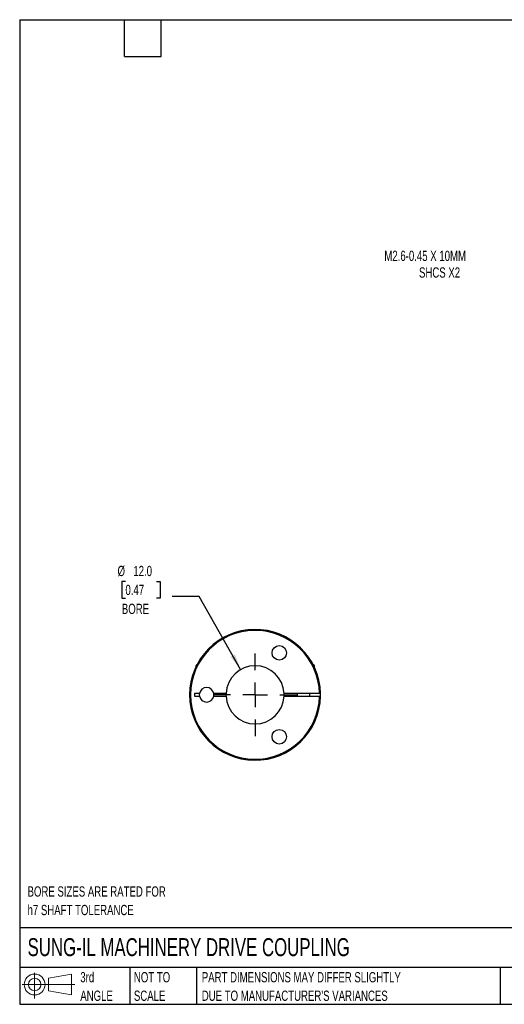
# Model space of a CAD drawing. Header units: millimetres. Extents: x 6 to 273, y 6 to 210.
# Tile 1 of 3: x 6 to 106, y 6 to 210. Entities that reach past the tile are written whole.
import ezdxf

# ---------------------------------------------------------------- set-up
doc = ezdxf.new("R2010")
doc.units = ezdxf.units.MM
doc.linetypes.add('SLD-Center', pattern=[19.05, 15.24, -1.27, 1.27, -1.27])
doc.linetypes.add('SLD-Solid', pattern=[0])
doc.layers.add('CENTER', color=40, linetype='SLD-Center')
doc.layers.add('SLD-DEFPOINTS', color=7, linetype='Continuous')
doc.layers.add('DIMENSIONS', color=140, linetype='SLD-Solid', lineweight=25)
doc.layers.add('TEXT', color=140, linetype='SLD-Solid', lineweight=25)
doc.styles.add('SLDTEXTSTYLE0', font='TXT', dxfattribs={"width": 0.7})
doc.dimstyles.new('SLDDIMSTYLE2', dxfattribs={"dimtxt": 2.158008, "dimasz": 3.302, "dimexe": 0, "dimexo": 0.0625, "dimgap": 0.539502, "dimtad": 0, "dimtih": 1, "dimtoh": 1, "dimdec": 1, "dimrnd": 1e-09, "dimzin": 4, "dimdsep": 46, "dimtxsty": 'SLDTEXTSTYLE0', "dimsah": 1, "dimcen": 0, "dimadec": 0, "dimazin": 1, "dimtfac": 1, "dimtdec": 1, "dimtofl": 0, "dimtmove": 0, "dimatfit": 3, "dimfxl": 0, "dimfrac": 2, "dimtolj": 1, "dimtzin": 12, "dimarcsym": 0})
doc.dimstyles.new('SLDDIMSTYLE3', dxfattribs={"dimtxt": 2.158008, "dimasz": 3.302, "dimexe": 0, "dimexo": 0.0625, "dimgap": 0.539502, "dimtad": 0, "dimtih": 1, "dimtoh": 1, "dimdec": 1, "dimrnd": 1e-09, "dimzin": 12, "dimdsep": 46, "dimtxsty": 'SLDTEXTSTYLE0', "dimsah": 1, "dimcen": 0, "dimadec": 0, "dimazin": 3, "dimtfac": 1, "dimtdec": 1, "dimtofl": 0, "dimtmove": 0, "dimatfit": 3, "dimfxl": 0, "dimfrac": 2, "dimtolj": 1, "dimtzin": 12, "dimarcsym": 0})

# ---------------------------------------------------------------- blocks, each defined once
blk = doc.blocks.new('Block11')
at = {"color": 7, "linetype": 'SLD-Solid', "lineweight": 18}
for p, q in [((2.59, 5.31), (2.59, 0)), ((5.48, 4.17), (10.18, 5.03)), ((5.48, 1.6), (5.48, 4.17)), ((10.18, 5.03), (10.18, 0.73)), ((0, 2.88), (10.87, 2.88)), ((5.48, 1.6), (10.18, 0.73))]:
    blk.add_line(p, q, dxfattribs=at)
for radius in [2.15, 1.29]:
    blk.add_circle((2.59, 2.88), radius, dxfattribs=at)
blk = doc.blocks.new('Block12')
at = {"layer": 'SLD-DEFPOINTS'}
blk.add_blockref('Block11', (0, 0), dxfattribs=at)
blk = doc.blocks.new('SW_NOTE_0_2')
at = {"layer": 'TEXT', "color": 0, "char_height": 2.1167, "attachment_point": 1, "style": 'SLDTEXTSTYLE0'}
for s, insert in [('PART DIMENSIONS MAY DIFFER SLIGHTLY', (0, 2.73)), ("DUE TO MANUFACTURER'S VARIANCES", (0, -1.09))]:
    blk.add_mtext(s, dxfattribs=dict(at, insert=insert))
blk = doc.blocks.new('SW_NOTE_0_3')
at = {"layer": 'TEXT', "color": 0, "char_height": 2.117, "attachment_point": 1, "style": 'SLDTEXTSTYLE0'}
for s, insert in [('NOT TO', (0, 2.73)), ('SCALE', (0, -1.09))]:
    blk.add_mtext(s, dxfattribs=dict(at, insert=insert))
blk = doc.blocks.new('SW_NOTE_0_4')
at = {"layer": 'TEXT', "color": 0, "char_height": 2.117, "attachment_point": 1, "style": 'SLDTEXTSTYLE0'}
for s, insert in [('3rd', (0, 2.73)), ('ANGLE', (0, -1.09))]:
    blk.add_mtext(s, dxfattribs=dict(at, insert=insert))
blk = doc.blocks.new('SW_NOTE_0_7')
at = {"layer": 'TEXT', "color": 0, "char_height": 2.1167, "attachment_point": 1, "style": 'SLDTEXTSTYLE0'}
for s, insert in [('BORE SIZES ARE RATED FOR', (0, 2.73)), ('h7 SHAFT TOLERANCE', (0, -1.09))]:
    blk.add_mtext(s, dxfattribs=dict(at, insert=insert))
blk = doc.blocks.new('_D_3')
at = {"layer": 'DIMENSIONS'}
for p, q in [((115.67, 159.14), (110.12, 159.14)), ((125.41, 149.41), (115.67, 159.14))]:
    blk.add_line(p, q, dxfattribs=at)
blk.add_solid([(125.41, 149.41), (123.44, 152.1), (122.72, 151.38)], dxfattribs=at)
at = {"layer": 'DIMENSIONS', "attachment_point": 1, "style": 'SLDTEXTSTYLE0'}
for s, insert, char_height in [('M2.6-0.45 X 10MM', (81.57, 161.87), 2.1167), ('SHCS X2', (88.72, 158.44), 2.117)]:
    blk.add_mtext(s, dxfattribs=dict(at, insert=insert, char_height=char_height))
blk = doc.blocks.new('_D_8')
at = {"layer": 'DIMENSIONS'}
for p, q in [((28.16, 93.63), (27.44, 93.63)), ((27.44, 93.63), (27.44, 90.2)), ((34.58, 93.63), (35.3, 93.63)), ((35.3, 93.63), (35.3, 90.2)), ((27.44, 90.2), (28.16, 90.2)), ((35.3, 90.2), (34.58, 90.2)), ((43.35, 90.5), (37.79, 90.5)), ((51.93, 75.43), (43.35, 90.5))]:
    blk.add_line(p, q, dxfattribs=at)
blk.add_solid([(51.93, 75.43), (50.74, 78.55), (49.85, 78.05)], dxfattribs=at)
at = {"layer": 'DIMENSIONS', "char_height": 2.117, "attachment_point": 1, "style": 'SLDTEXTSTYLE0'}
for s, insert in [('%%c', (26.53, 96.84)), ('12.0', (29.79, 96.84)), ('0.47', (28.16, 92.93)), ('BORE', (27.42, 89.02))]:
    blk.add_mtext(s, dxfattribs=dict(at, insert=insert))
blk = doc.blocks.new('SW_CENTERMARKSYMBOL_3')
at = {"layer": 'CENTER', "color": 0}
for p, q in [((0, 5.08), (0, 8.54)), ((0, 0), (0, 2.54)), ((-5.08, 0), (-8.54, 0)), ((0, 0), (-2.54, 0)), ((0, 0), (0, -2.54)), ((0, 0), (2.54, 0)), ((5.08, 0), (8.54, 0)), ((0, -5.08), (0, -8.54))]:
    blk.add_line(p, q, dxfattribs=at)

msp = doc.modelspace()

# ---------------------------------------------------------------- linework, layer by layer
for p, q in [((42.9, 76.47), (42.65, 76.22)), ((42.65, 76.22), (42.65, 75.89)), ((42.65, 76.22), (42.81, 76.22)), ((42.9, 76.47), (42.93, 76.47)), ((66.87, 76.47), (66.95, 76.47)), ((67.15, 76.27), (66.95, 76.47)), ((66.97, 76.27), (67.15, 76.27)), ((67.15, 75.89), (67.15, 76.27)), ((43.43, 70.52), (42.4, 70.52)), ((42.4, 70.52), (42.4, 69.92)), ((42.4, 69.92), (43.43, 69.92)), ((48.91, 70.52), (46.37, 70.52)), ((46.37, 69.92), (48.91, 69.92)), ((68.2, 70.52), (60.89, 70.52)), ((60.89, 69.92), (68.2, 69.92)), ((63.6, 70.52), (63.6, 69.92)), ((66.2, 69.92), (66.2, 70.52)), ((68.4, 69.92), (68.4, 70.52))]:
    msp.add_line(p, q)
for centre in [(59.9, 78.88), (59.9, 61.56)]:
    msp.add_circle(centre, 1.5)
for centre, radius, start, end in [((54.9, 70.22), 13.5, 1.2733, 358.7267), ((54.9, 70.22), 13.3, 1.2925, 358.7075), ((54.9, 70.22), 6, 2.866, 177.134), ((44.9, 70.22), 1.5, 11.537, 168.463), ((44.9, 70.22), 1.5, 168.463, 191.537), ((44.9, 70.22), 1.5, 191.537, 348.463), ((44.9, 70.22), 1.5, 348.463, 11.537), ((54.9, 70.22), 6, 177.134, 182.866), ((54.9, 70.22), 6, 182.866, 357.134), ((54.9, 70.22), 6, 357.134, 2.866)]:
    msp.add_arc(centre, radius, start, end)
for points in [[(68.4, 70.52), (68.4, 70.52), (68.38, 70.52), (68.3, 70.52), (68.25, 70.52), (68.2, 70.52)], [(68.2, 69.92), (68.25, 69.92), (68.3, 69.92), (68.38, 69.92), (68.4, 69.92), (68.4, 69.92)]]:
    msp.add_open_spline(points, degree=3, knots=[0, 0, 0, 0, 0.5, 0.5, 1, 1, 1, 1])
at = {"layer": 'TEXT'}
for p, q in [((6.35, 209.55), (273.05, 209.55)), ((6.35, 209.55), (6.35, 6.35)), ((27.94, 201.93), (27.94, 209.55)), ((35.56, 201.93), (35.56, 209.55)), ((27.94, 201.93), (35.56, 201.93)), ((273.05, 22.13), (6.35, 22.13)), ((273.05, 13.97), (6.35, 13.97)), ((29.04, 13.97), (29.04, 6.35)), ((42.84, 13.97), (42.84, 6.35)), ((105.48, 13.97), (105.48, 6.35)), ((6.35, 6.35), (273.05, 6.35))]:
    msp.add_line(p, q, dxfattribs=at)

# ---------------------------------------------------------------- block references
at = {"layer": 'CENTER'}
msp.add_blockref('SW_CENTERMARKSYMBOL_3', (54.9, 70.22), dxfattribs=at)
at = {"layer": 'SLD-DEFPOINTS'}
msp.add_blockref('Block12', (6.84, 7.55), dxfattribs=at)
at = {"layer": 'TEXT'}
for name, p in [('SW_NOTE_0_7', (7.97, 27.96)), ('SW_NOTE_0_4', (18.85, 10.27)), ('SW_NOTE_0_3', (29.91, 10.27)), ('SW_NOTE_0_2', (43.91, 10.27))]:
    msp.add_blockref(name, p, dxfattribs=at)

# ---------------------------------------------------------------- texts
at = {"layer": 'TEXT', "insert": (7.97, 20), "char_height": 3.7042, "attachment_point": 1, "style": 'SLDTEXTSTYLE0'}
msp.add_mtext('SUNG-IL MACHINERY DRIVE COUPLING', dxfattribs=at)

# ---------------------------------------------------------------- dimensions: what is measured, and where the dimension line sits
at = {"layer": 'DIMENSIONS'}
dim = msp.add_diameter_dim_2p(p1=(128.88, 145.94), p2=(125.41, 149.41), text='M2.6-0.45 X 10MM\\PSHCS X2', dimstyle='SLDDIMSTYLE3', override={"dimpost": '<>'}, dxfattribs=at)
dim.commit()
dim.dimension.update_dxf_attribs({"geometry": '_D_3', "text_midpoint": (95.05, 159.14), "dimtype": 163})
dim = msp.add_diameter_dim_2p(p1=(57.87, 65.01), p2=(51.93, 75.43), text='<>\\PBORE', dimstyle='SLDDIMSTYLE2', dxfattribs=at)
dim.commit()
dim.dimension.update_dxf_attribs({"geometry": '_D_8', "text_midpoint": (31.37, 91.91), "dimtype": 163})

doc.saveas('drawing.dxf')
